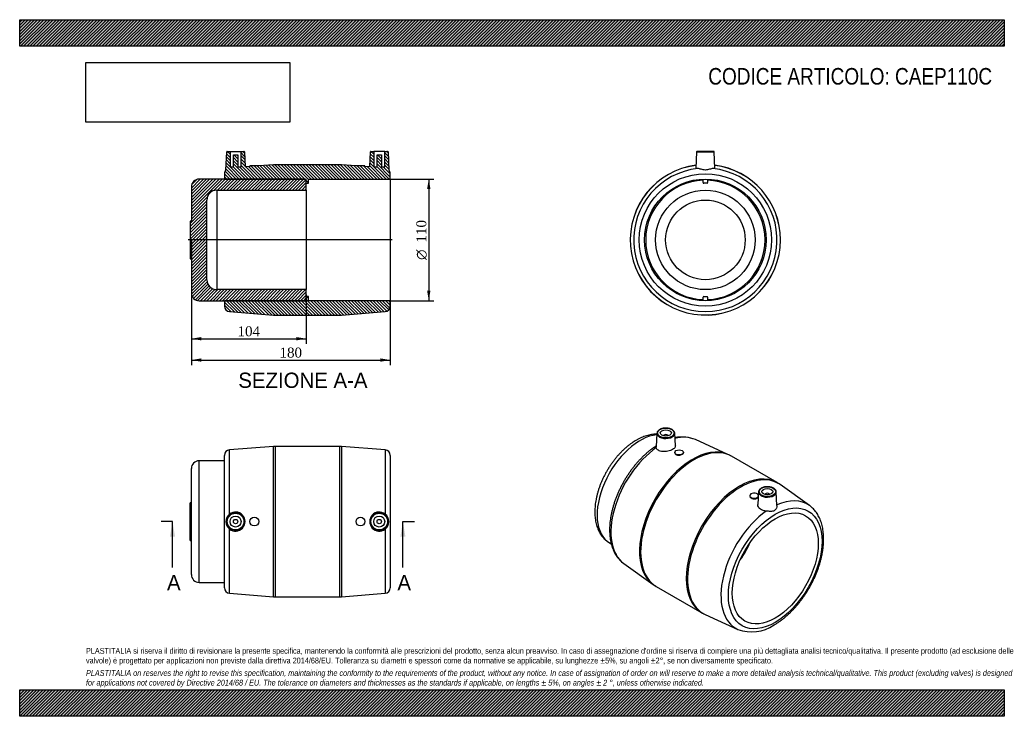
# Model space of a CAD drawing. Header units: millimetres. Extents: x 0 to 891, y 0 to 630.
import ezdxf
from ezdxf.enums import TextEntityAlignment as Align
from ezdxf.lldxf.tags import DXFTag

# ---------------------------------------------------------------- set-up
doc = ezdxf.new("R2010")
doc.units = ezdxf.units.MM
doc.header["$LTSCALE"] = 3
for name, color, linetype in [('CAP110C', 7, 'Continuous'), ('Default', 7, 'Continuous'), ('DV4_Default', 7, 'Continuous'), ('MP110C', 7, 'Continuous')]:
    doc.layers.add(name, color=color, linetype=linetype)
doc.styles.add('SEACAD_Solid_Edge_ANSI', font='seans.ttf')
doc.styles.add('SEACAD_Solid_Edge_ANSI1_Symbols', font='semeca1.ttf')
doc.styles.add('SEACAD_Times_New_Roman', font='times.ttf')
tags = doc.linetypes.add('CENTER2', pattern=[28.575, 19.05, -3.175, 3.175, -3.175]).pattern_tags.tags
tags[10:11] = [DXFTag(74, 4), DXFTag(75, 0), DXFTag(340, '0'), DXFTag(46, 0.0), DXFTag(50, 0.0), DXFTag(44, 0.0), DXFTag(45, 0.0)]
tags[8:9] = [DXFTag(74, 4), DXFTag(75, 0), DXFTag(340, '0'), DXFTag(46, 0.0), DXFTag(50, 0.0), DXFTag(44, 0.0), DXFTag(45, 0.0)]
tags[6:7] = [DXFTag(74, 4), DXFTag(75, 0), DXFTag(340, '0'), DXFTag(46, 0.0), DXFTag(50, 0.0), DXFTag(44, 0.0), DXFTag(45, 0.0)]
tags[4:5] = [DXFTag(74, 4), DXFTag(75, 0), DXFTag(340, '0'), DXFTag(46, 0.0), DXFTag(50, 0.0), DXFTag(44, 0.0), DXFTag(45, 0.0)]
doc.dimstyles.new('ANSImm', dxfattribs={"dimtxt": 9, "dimasz": 9, "dimexe": 4.5, "dimexo": 0, "dimgap": 2.25, "dimtad": 1, "dimdsep": 46, "dimtxsty": 'SEACAD_Times_New_Roman', "dimblk1": '_SE_FILLED', "dimblk2": '_SE_FILLED', "dimsah": 1, "dimcen": 4.5, "dimazin": 0, "dimtfac": 0.85, "dimtdec": 3, "dimtofl": 0, "dimtmove": 0, "dimatfit": 3, "dimfxl": 1, "dimarcsym": 0})
picture_1 = doc.add_image_def('image1.jpg', size_in_pixel=(4302, 1260))

# ---------------------------------------------------------------- blocks, each defined once
blk = doc.blocks.new('SE')
at = {"layer": 'CAP110C', "color": 7, "linetype": 'Continuous'}
for p, q in [((155.35, 128.12), (155.35, 224.12)), ((162.35, 121.12), (162.35, 231.12)), ((185.35, 231.12), (162.35, 231.12)), ((154.35, 159.12), (154.35, 193.12)), ((155.35, 193.12), (154.35, 193.12)), ((154.35, 159.12), (155.35, 159.12)), ((162.35, 121.12), (185.35, 121.12))]:
    blk.add_line(p, q, dxfattribs=at)
for centre, start, end in [((162.35, 224.12), 90, 180), ((162.35, 128.12), 180, 270)]:
    blk.add_arc(centre, 7, start, end, dxfattribs=at)
at = {"layer": 'MP110C', "color": 7, "linetype": 'Continuous'}
for p, q in [((229.58, 244.06), (189.96, 240.98)), ((189.96, 182.92), (189.96, 240.98)), ((229.58, 108.18), (229.58, 244.06)), ((231.13, 244.12), (231.13, 108.12)), ((289.57, 244.12), (231.13, 244.12)), ((289.57, 108.12), (289.57, 244.12)), ((291.12, 244.06), (291.12, 108.18)), ((330.74, 240.98), (291.12, 244.06)), ((330.74, 240.98), (330.74, 182.92)), ((185.35, 116.25), (185.35, 236)), ((335.35, 236), (335.35, 116.25)), ((189.96, 111.26), (189.96, 169.32)), ((330.74, 169.32), (330.74, 111.26)), ((189.96, 111.26), (229.58, 108.18)), ((231.13, 108.12), (289.57, 108.12)), ((291.12, 108.18), (330.74, 111.26))]:
    blk.add_line(p, q, dxfattribs=at)
for centre, radius in [((195.35, 176.12), 8.02), ((195.35, 176.12), 7.52), ((195.35, 176.12), 5), ((212.35, 176.12), 4), ((308.35, 176.12), 4), ((325.35, 176.12), 8.02), ((325.35, 176.12), 7.52), ((325.35, 176.12), 5), ((195.35, 176.12), 2), ((325.35, 176.12), 2)]:
    blk.add_circle(centre, radius, dxfattribs=at)
for centre, radius, start, end in [((190.35, 236), 5, 94.44738, 180), ((231.13, 224.12), 20, 90, 94.44738), ((289.57, 224.12), 20, 85.55262, 90), ((330.35, 236), 5, 0, 85.55262), ((195.22, 176.12), 8.6, 127.72235, 232.27765), ((195.31, 176.12), 8.65, 231.81249, 128.18751), ((325.39, 176.12), 8.65, 51.81249, 308.18751), ((325.48, 176.12), 8.6, 307.72235, 52.27765), ((190.35, 116.25), 5, 180, 265.55262), ((330.35, 116.25), 5, 274.44738, 0), ((231.13, 128.12), 20, 265.55262, 270), ((289.57, 128.12), 20, 270, 274.44738)]:
    blk.add_arc(centre, radius, start, end, dxfattribs=at)
blk = doc.blocks.new('SE1')
at = {"layer": 'CAP110C', "color": 7, "linetype": 'Continuous'}
blk.add_line((533.87, 156.78), (535.32, 155.95), dxfattribs=at)
for centre, major_axis, start_param, end_param in [((561.37, 204.42), (27.5, 47.63), 0.382796, 3.141593), ((629.96, 164.82), (-27, -46.77), 1.402055, 1.739537)]:
    blk.add_ellipse(centre, major_axis=major_axis, ratio=0.57735, start_param=start_param, end_param=end_param, dxfattribs=at)
for points, knots in [([(576.65, 255.23), (576.07, 255.23), (574.76, 255.2), (572.72, 255.01), (570.52, 254.64), (568.28, 254.11), (566.02, 253.43), (563.75, 252.58), (561.46, 251.58), (559.2, 250.43), (557.03, 249.2), (555.77, 248.39), (555.11, 247.96)], [0.3804157, 0.3804157, 0.3804157, 0.3804157, 0.4314152, 0.4937026, 0.556785, 0.6206097, 0.685083, 0.7500836, 0.8154797, 0.8811438, 0.9469638, 1, 1, 1, 1]), ([(555.11, 247.96), (554.67, 247.67), (553.6, 246.95), (551.68, 245.55), (549.52, 243.82), (547.38, 241.96), (545.29, 239.99), (543.25, 237.91), (541.27, 235.74), (539.35, 233.47), (537.5, 231.12), (535.72, 228.7), (534.02, 226.2), (532.39, 223.63), (530.86, 221.01), (529.41, 218.35), (528.06, 215.64), (526.8, 212.89), (525.65, 210.12), (524.6, 207.34), (523.66, 204.54), (522.84, 201.73), (522.13, 198.93), (521.53, 196.15), (521.06, 193.38), (520.72, 190.63), (520.5, 187.93), (520.41, 185.26), (520.45, 182.64), (520.63, 180.08), (520.95, 177.59), (521.4, 175.18), (521.99, 172.85), (522.71, 170.63), (523.57, 168.51), (524.55, 166.52), (525.66, 164.65), (526.89, 162.91), (528.22, 161.32), (529.65, 159.87), (531.17, 158.57), (532.62, 157.52), (533.49, 157.02), (533.89, 156.79)], [0, 0, 0, 0, 0.013545, 0.038857, 0.064131, 0.08937, 0.11457, 0.139732, 0.164857, 0.189948, 0.215011, 0.240051, 0.265074, 0.290086, 0.315092, 0.3401, 0.365114, 0.390139, 0.415183, 0.440252, 0.465352, 0.49049, 0.515669, 0.540896, 0.566174, 0.591505, 0.616886, 0.642315, 0.667779, 0.693261, 0.718725, 0.744133, 0.769435, 0.794575, 0.819497, 0.844148, 0.868487, 0.892494, 0.91617, 0.93954, 0.962647, 0.98555, 1, 1, 1, 1])]:
    blk.add_open_spline(points, degree=3, knots=knots, dxfattribs=at)
at = {"layer": 'MP110C', "color": 7, "linetype": 'Continuous'}
for p, q in [((576.69, 256.02), (576.03, 243.7)), ((582.71, 253.65), (582.71, 253.62)), ((586.71, 253.62), (586.71, 253.65)), ((593.34, 244.53), (592.72, 256.02)), ((640.96, 236.8), (611.49, 250.26)), ((592.73, 238.71), (592.73, 238.15)), ((600.73, 238.51), (600.73, 238.71)), ((685.33, 211.37), (644, 235.23)), ((714.6, 190.73), (688.22, 209.51)), ((660.61, 199.52), (660.61, 199.32)), ((668.61, 202.94), (668, 191.5)), ((674.63, 200.58), (674.63, 200.54)), ((678.63, 200.54), (678.63, 200.58)), ((685.3, 190.65), (684.65, 202.94)), ((546.73, 138.09), (573.12, 119.3)), ((576, 117.45), (617.33, 93.59)), ((620.38, 92.02), (649.84, 78.56))]:
    blk.add_line(p, q, dxfattribs=at)
for centre, radius, start, end in [((599.03, 217.5), 35.03, 69.2959, 100.03597), ((629.73, 210.94), 28.17, 59.59785, 66.54631), ((673.11, 189.45), 25.09, 53.00917, 60.88295), ((589.62, 141.53), 27.66, 233.40173, 240.48508), ((630.15, 114.99), 24.94, 239.05597, 246.97702), ((662.37, 112.17), 35.86, 249.6961, 304.47864)]:
    blk.add_arc(centre, radius, start, end, dxfattribs=at)
for centre, major_axis in [((584.71, 256.26), (7.52, 0)), ((584.71, 256.26), (-5, 0)), ((596.73, 238.71), (-4, 0)), ((676.63, 203.19), (7.52, 0)), ((676.63, 203.19), (5, 0)), ((683.7, 133.79), (29.94, 51.85)), ((683.7, 133.79), (-27.5, -47.63))]:
    blk.add_ellipse(centre, major_axis=major_axis, ratio=0.57735, dxfattribs=at)
for centre, major_axis, start_param, end_param in [((584.71, 255.87), (-8.02, 0), 6.229725, 6.252307), ((584.71, 255.87), (-8.02, 0), 6.252307, 6.283185), ((584.71, 255.87), (-8.02, 0), 0, 3.172471), ((584.71, 253.65), (-2, 0), 3.112863, 6.283185), ((584.71, 253.65), (-2, 0), 0, 0.02873), ((580.9, 193.14), (32.43, 56.17), 0.056864, 0.518762), ((580.9, 193.14), (32.43, 56.17), 0.055025, 0.056864), ((580.9, 193.14), (32.43, 56.17), 0.890454, 3.084121), ((608.91, 176.97), (-33.97, -58.84), 3.196702, 6.228079), ((610, 176.34), (34, 58.89), 0, 3.141593), ((651.33, 152.48), (-34, -58.89), 3.141818, 6.282942), ((652.43, 151.84), (33.97, 58.84), 0, 3.196618), ((652.43, 151.84), (33.97, 58.84), 6.22816, 6.283185), ((664.61, 199.52), (4, 0), 0.271428, 5.950002), ((676.63, 202.8), (-8.02, 0), 6.229725, 6.252307), ((676.63, 202.8), (-8.02, 0), 6.252307, 6.283185), ((676.63, 202.8), (-8.02, 0), 0, 3.172471), ((676.63, 200.58), (2, 0), 0, 3.170322), ((676.63, 200.58), (2, 0), 6.254456, 6.283185), ((680.44, 135.67), (-32.43, -56.17), 3.086568, 3.821935), ((680.44, 135.67), (-32.43, -56.17), -3.19849, -3.196618), ((680.44, 135.67), (-32.43, -56.17), 4.032047, 6.33821), ((580.9, 193.14), (32.43, 56.17), -3.199065, -3.196618), ((680.44, 135.67), (-32.43, -56.17), 0.055025, 0.056859)]:
    blk.add_ellipse(centre, major_axis=major_axis, ratio=0.57735, start_param=start_param, end_param=end_param, dxfattribs=at)
for points, knots in [([(579.14, 259.36), (578.98, 259.26), (578.58, 259.02), (577.96, 258.53), (577.39, 257.9), (576.98, 257.22), (576.75, 256.61), (576.73, 256.27), (576.72, 256.13)], [0, 0, 0, 0, 0.106113, 0.307312, 0.508525, 0.707986, 0.903833, 1, 1, 1, 1]), ([(592.71, 255.99), (592.71, 256.09), (592.71, 256.39), (592.55, 256.95), (592.22, 257.62), (591.73, 258.25), (591.09, 258.84), (590.31, 259.36), (589.42, 259.81), (588.42, 260.17), (587.35, 260.45), (586.23, 260.63), (585.07, 260.71), (583.91, 260.69), (582.76, 260.57), (581.65, 260.36), (580.61, 260.05), (579.76, 259.7), (579.33, 259.46), (579.14, 259.36)], [0, 0, 0, 0, 0.021339, 0.08122, 0.141344, 0.202498, 0.264831, 0.327985, 0.391498, 0.455029, 0.518467, 0.581807, 0.645081, 0.708334, 0.771613, 0.834955, 0.898414, 0.96204, 1, 1, 1, 1]), ([(576.08, 244.62), (575.71, 244.39), (574.53, 243.61), (572.61, 242.26), (570.25, 240.46), (567.93, 238.54), (565.64, 236.51), (563.4, 234.36), (561.2, 232.11), (559.06, 229.77), (556.97, 227.32), (554.95, 224.8), (552.99, 222.19), (551.11, 219.51), (549.3, 216.76), (547.58, 213.95), (545.93, 211.09), (544.38, 208.18), (542.92, 205.23), (541.56, 202.26), (540.3, 199.26), (539.14, 196.24), (538.08, 193.21), (537.14, 190.18), (536.31, 187.16), (535.6, 184.14), (535, 181.15), (534.52, 178.19), (534.16, 175.25), (533.93, 172.36), (533.82, 169.52), (533.84, 166.73), (533.99, 164.01), (534.26, 161.35), (534.67, 158.78), (535.2, 156.29), (535.86, 153.89), (536.65, 151.6), (537.57, 149.42), (538.61, 147.36), (539.76, 145.42), (541.03, 143.61), (542.4, 141.94), (543.87, 140.43), (545.32, 139.13), (546.21, 138.48), (546.66, 138.16)], [0.014293, 0.014293, 0.014293, 0.014293, 0.0246043, 0.0476463, 0.0706731, 0.0936813, 0.1166688, 0.1396355, 0.1625818, 0.1855091, 0.2084193, 0.2313147, 0.2541976, 0.2770708, 0.2999368, 0.3227985, 0.3456587, 0.3685201, 0.3913847, 0.4142555, 0.4371352, 0.4600268, 0.482933, 0.5058566, 0.5288001, 0.5517659, 0.574756, 0.597772, 0.6208145, 0.6438832, 0.6669763, 0.6900899, 0.7132174, 0.7363466, 0.7594605, 0.7825391, 0.8055577, 0.8284878, 0.8512983, 0.8739592, 0.8964442, 0.9187351, 0.9408252, 0.9627209, 0.9844425, 1, 1, 1, 1]), ([(593.34, 244.52), (593.36, 244.18), (593.28, 243.83), (592.76, 242.7), (591.94, 241.93), (589.65, 240.61), (588.19, 240.06), (585.02, 239.37), (583.37, 239.25), (580.33, 239.53), (578.95, 239.94), (576.93, 241.22), (576.28, 242.09), (576.09, 243.03)], [0.3183329, 0.3183329, 0.3183329, 0.3183329, 0.375, 0.375, 0.5, 0.5, 0.625, 0.625, 0.75, 0.75, 0.875, 0.875, 1, 1, 1, 1]), ([(592.73, 238.15), (592.73, 237.56), (593.16, 237.01), (594.64, 236.29), (595.68, 236.13), (597.76, 236.27), (598.8, 236.57), (600.3, 237.43), (600.73, 237.98), (600.73, 238.51)], [0, 0, 0, 0, 0.125, 0.125, 0.25, 0.25, 0.375, 0.375, 0.4999557, 0.4999557, 0.4999557, 0.4999557]), ([(671.06, 206.29), (670.9, 206.19), (670.51, 205.95), (669.89, 205.46), (669.31, 204.83), (668.9, 204.15), (668.67, 203.54), (668.65, 203.19), (668.64, 203.06)], [0, 0, 0, 0, 0.106113, 0.307312, 0.508525, 0.707986, 0.903833, 1, 1, 1, 1]), ([(684.63, 202.92), (684.63, 203.01), (684.63, 203.32), (684.47, 203.88), (684.14, 204.55), (683.65, 205.18), (683.01, 205.77), (682.24, 206.29), (681.34, 206.74), (680.35, 207.1), (679.27, 207.38), (678.15, 207.56), (676.99, 207.64), (675.83, 207.62), (674.68, 207.5), (673.57, 207.28), (672.53, 206.98), (671.68, 206.62), (671.25, 206.39), (671.06, 206.29)], [0, 0, 0, 0, 0.021339, 0.08122, 0.141344, 0.202498, 0.264831, 0.327985, 0.391498, 0.455029, 0.518467, 0.581807, 0.645081, 0.708334, 0.771613, 0.834955, 0.898414, 0.96204, 1, 1, 1, 1]), ([(660.61, 199.31), (660.62, 198.62), (661.05, 197.94), (662.53, 196.96), (663.58, 196.67), (665.67, 196.63), (666.71, 196.88), (667.89, 197.57), (668.21, 197.88), (668.41, 198.22)], [0, 0, 0, 0, 0.125, 0.125, 0.25, 0.25, 0.375, 0.375, 0.4484512, 0.4484512, 0.4484512, 0.4484512]), ([(675.63, 185.56), (674.02, 185.66), (672.46, 186.07), (669.95, 187.41), (668.99, 188.34), (668.12, 190.07), (667.96, 190.79), (668, 191.5)], [0, 0, 0, 0, 0.125, 0.125, 0.25, 0.25, 0.3321425, 0.3321425, 0.3321425, 0.3321425]), ([(685.3, 190.67), (685.34, 189.98), (685.18, 189.16), (684.44, 187.4), (683.75, 186.45), (681.85, 185.36), (680.72, 185.25), (678.28, 185.31), (676.97, 185.47), (675.63, 185.56)], [0.0458451, 0.0458451, 0.0458451, 0.0458451, 0.25, 0.25, 0.5, 0.5, 0.75, 0.75, 1, 1, 1, 1]), ([(682.67, 82.61), (683.14, 82.89), (684.29, 83.57), (686.36, 84.9), (688.73, 86.55), (691.09, 88.35), (693.41, 90.27), (695.7, 92.3), (697.94, 94.45), (700.14, 96.7), (702.28, 99.05), (704.36, 101.49), (706.39, 104.02), (708.34, 106.63), (710.23, 109.31), (712.03, 112.06), (713.76, 114.87), (715.4, 117.73), (716.96, 120.63), (718.42, 123.58), (719.78, 126.56), (721.04, 129.56), (722.2, 132.58), (723.25, 135.6), (724.2, 138.63), (725.03, 141.66), (725.74, 144.67), (726.34, 147.66), (726.82, 150.63), (727.18, 153.56), (727.41, 156.45), (727.52, 159.29), (727.5, 162.08), (727.35, 164.81), (727.08, 167.46), (726.67, 170.04), (726.14, 172.53), (725.47, 174.92), (724.68, 177.21), (723.77, 179.4), (722.73, 181.46), (721.58, 183.39), (720.31, 185.2), (718.94, 186.87), (717.47, 188.39), (716.01, 189.69), (715.11, 190.34), (714.66, 190.66)], [0, 0, 0, 0, 0.012121, 0.034928, 0.05772, 0.080497, 0.103255, 0.125994, 0.148711, 0.171409, 0.194087, 0.216749, 0.239396, 0.262031, 0.284656, 0.307274, 0.329888, 0.3525, 0.375114, 0.39773, 0.420353, 0.442985, 0.465628, 0.488286, 0.510961, 0.533655, 0.556372, 0.579113, 0.601879, 0.624672, 0.64749, 0.670333, 0.693196, 0.716072, 0.738951, 0.761814, 0.784642, 0.807411, 0.830093, 0.852656, 0.875071, 0.897312, 0.919361, 0.941212, 0.96287, 0.984356, 1, 1, 1, 1])]:
    blk.add_open_spline(points, degree=3, knots=knots, dxfattribs=at)
blk.add_open_spline([(576.09, 243.03), (576.04, 243.28), (576.02, 243.5), (576.03, 243.7)], degree=3, dxfattribs=at)
blk = doc.blocks.new('SE2')
at = {"layer": 'CAP110C', "color": 7, "linetype": 'Continuous'}
for radius in [45, 36]:
    blk.add_circle((620.49, 430.86), radius, dxfattribs=at)
for start, end in [(92.12255, 267.87745), (0, 87.87745), (272.12255, 0)]:
    blk.add_arc((620.49, 430.86), 54, start, end, dxfattribs=at)
at = {"layer": 'MP110C', "color": 7, "linetype": 'Continuous'}
for p, q in [((612.47, 510.38), (611.82, 495.57)), ((612.47, 510.38), (628.51, 510.38)), ((628.01, 510.86), (612.96, 510.86)), ((629.15, 495.56), (628.51, 510.38)), ((618.49, 482.62), (618.49, 485.82)), ((621.99, 482.12), (618.99, 482.12)), ((622.49, 485.82), (622.49, 482.62)), ((618.49, 375.9), (618.49, 379.1)), ((618.99, 379.6), (621.99, 379.6)), ((622.49, 379.1), (622.49, 375.9))]:
    blk.add_line(p, q, dxfattribs=at)
for radius in [59.87, 55]:
    blk.add_circle((620.49, 430.86), radius, dxfattribs=at)
for centre, radius, start, end in [((612.96, 510.36), 0.5, 90, 177.5), ((628.01, 510.36), 0.5, 2.5, 90), ((620.49, 430.86), 68, 97.22108, 360), ((620.49, 430.86), 67.94, 97.22978, 360), ((620.49, 430.86), 64.86, 96.01928, 83.98072), ((620.49, 430.86), 68, 0, 82.77892), ((620.49, 430.86), 67.94, 0, 82.77022), ((618.99, 482.62), 0.5, 180, 270), ((621.99, 482.62), 0.5, 270, 0), ((618.99, 379.1), 0.5, 90, 180), ((621.99, 379.1), 0.5, 0, 90)]:
    blk.add_arc(centre, radius, start, end, dxfattribs=at)
for points, knots in [([(613.68, 495.36), (612.68, 495.35), (612.04, 495.39), (611.83, 495.51), (611.82, 495.53), (611.82, 495.56)], [0, 0, 0, 0, 0.125, 0.125, 0.1495369, 0.1495369, 0.1495369, 0.1495369]), ([(627.29, 495.36), (626.45, 495.37), (625.41, 495.06), (623.12, 494.41), (621.82, 494.06), (619.14, 494.06), (617.85, 494.41), (615.56, 495.06), (614.52, 495.37), (613.68, 495.36)], [0, 0, 0, 0, 0.25, 0.25, 0.5, 0.5, 0.75, 0.75, 1, 1, 1, 1]), ([(629.15, 495.56), (629.15, 495.53), (629.14, 495.51), (628.93, 495.39), (628.3, 495.35), (627.29, 495.36)], [0.8503659, 0.8503659, 0.8503659, 0.8503659, 0.875, 0.875, 1, 1, 1, 1])]:
    blk.add_open_spline(points, degree=3, knots=knots, dxfattribs=at)
blk = doc.blocks.new('SE4')
at = {"color": 7, "linetype": 'Continuous', "style": 'SEACAD_Solid_Edge_ANSI'}
blk.add_text('A', height=13.8, dxfattribs=at).set_placement((341.81, 127.82), align=Align.TOP_LEFT)
blk = doc.blocks.new('SE5')
at = {"color": 7, "linetype": 'Continuous', "style": 'SEACAD_Solid_Edge_ANSI'}
blk.add_text('A', height=13.8, dxfattribs=at).set_placement((133.32, 127.82), align=Align.TOP_LEFT)
blk = doc.blocks.new('SEANNOT_GROUP')
at = {"linetype": 'Continuous'}
blk.add_hatch(color=7, dxfattribs=at).paths.add_polyline_path([(349.09, 162.32), (346.79, 176.12), (344.49, 162.32)])
at = {"color": 7, "linetype": 'Continuous'}
blk.add_lwpolyline([(346.79, 134.72), (346.79, 176.12)], dxfattribs=at)
blk = doc.blocks.new('SEANNOT_GROUP1')
at = {"linetype": 'Continuous'}
blk.add_hatch(color=7, dxfattribs=at).paths.add_polyline_path([(140.6, 162.32), (138.3, 176.12), (136, 162.32)])
at = {"color": 7, "linetype": 'Continuous'}
blk.add_lwpolyline([(138.3, 134.72), (138.3, 176.12)], dxfattribs=at)
blk = doc.blocks.new('SE3')
at = {"layer": 'Default', "color": 7, "linetype": 'CENTER2'}
for p, q in [((138.3, 176.12), (127.95, 176.12)), ((346.79, 176.12), (357.14, 176.12))]:
    blk.add_line(p, q, dxfattribs=at)
at = {"layer": 'Default', "color": 7, "linetype": 'CENTER2', "const_width": 0.0001}
blk.add_lwpolyline([(346.79, 176.12), (138.3, 176.12)], dxfattribs=at)
at = {"layer": 'Default'}
for name in ['SEANNOT_GROUP1', 'SEANNOT_GROUP', 'SE5', 'SE4']:
    blk.add_blockref(name, (0, 0), dxfattribs=at)
blk = doc.blocks.new('SE6')
at = {"layer": 'CAP110C', "linetype": 'Continuous'}
h = blk.add_hatch(dxfattribs=at)
h.set_pattern_fill('LINE', scale=0.62992, angle=45, style=0)
edge = h.paths.add_edge_path()
edge.add_line((162.35, 375.86), (258.35, 375.86))
edge.add_line((258.35, 375.86), (259.35, 376.86))
edge.add_line((259.35, 376.86), (259.35, 385.86))
edge.add_line((259.35, 385.86), (178.35, 385.86))
edge.add_arc((178.35, 394.86), 9, 180, 270, ccw=False)
edge.add_line((169.35, 394.86), (169.35, 466.86))
edge.add_arc((178.35, 466.86), 9, 90, 180, ccw=False)
edge.add_line((178.35, 475.86), (259.35, 475.86))
edge.add_line((259.35, 475.86), (259.35, 484.86))
edge.add_line((259.35, 484.86), (258.35, 485.86))
edge.add_line((258.35, 485.86), (162.35, 485.86))
edge.add_arc((162.35, 478.86), 7, 90, 180)
edge.add_line((155.35, 478.86), (155.35, 447.86))
edge.add_line((155.35, 447.86), (154.35, 447.86))
edge.add_line((154.35, 447.86), (154.35, 413.86))
edge.add_line((154.35, 413.86), (155.35, 413.86))
edge.add_line((155.35, 413.86), (155.35, 382.86))
edge.add_arc((162.35, 382.86), 7, 180, 270)
at = {"layer": 'MP110C', "linetype": 'Continuous'}
h = blk.add_hatch(dxfattribs=at)
h.set_pattern_fill('LINE', scale=0.62992, angle=135, style=0)
edge = h.paths.add_edge_path()
edge.add_arc((231.13, 478.86), 20, 90, 94.44738)
edge.add_line((229.58, 498.8), (216.35, 497.77))
edge.add_line((216.35, 497.77), (216.35, 497.86))
edge.add_line((216.35, 497.86), (208.35, 497.86))
edge.add_line((208.35, 497.86), (208.35, 497.15))
edge.add_line((208.35, 497.15), (203.96, 496.81))
edge.add_line((203.96, 496.81), (203.37, 510.38))
edge.add_arc((202.87, 510.36), 0.5, 2.5, 90)
edge.add_line((202.87, 510.86), (200.35, 510.86))
edge.add_line((200.35, 510.86), (200.35, 496.86))
edge.add_line((200.35, 496.86), (197.35, 496.86))
edge.add_line((197.35, 496.86), (197.35, 507.66))
edge.add_line((197.35, 507.66), (193.35, 507.66))
edge.add_line((193.35, 507.66), (193.35, 496.86))
edge.add_line((193.35, 496.86), (190.35, 496.86))
edge.add_line((190.35, 496.86), (190.35, 510.86))
edge.add_line((190.35, 510.86), (187.83, 510.86))
edge.add_arc((187.83, 510.36), 0.5, 90, 177.5)
edge.add_line((187.33, 510.38), (186.62, 494.06))
edge.add_arc((190.35, 490.73), 5, 138.30572, 180)
edge.add_line((185.35, 490.73), (185.35, 485.86))
edge.add_line((185.35, 485.86), (259.35, 485.86))
edge.add_line((259.35, 485.86), (259.35, 482.12))
edge.add_line((259.35, 482.12), (261.35, 482.12))
edge.add_line((261.35, 482.12), (261.35, 485.86))
edge.add_line((261.35, 485.86), (335.35, 485.86))
edge.add_line((335.35, 485.86), (335.35, 490.73))
edge.add_arc((330.35, 490.73), 5, 0, 41.69428)
edge.add_line((334.08, 494.06), (333.37, 510.38))
edge.add_arc((332.87, 510.36), 0.5, 2.5, 90)
edge.add_line((332.87, 510.86), (330.35, 510.86))
edge.add_line((330.35, 510.86), (330.35, 496.86))
edge.add_line((330.35, 496.86), (327.35, 496.86))
edge.add_line((327.35, 496.86), (327.35, 507.66))
edge.add_line((327.35, 507.66), (323.35, 507.66))
edge.add_line((323.35, 507.66), (323.35, 496.86))
edge.add_line((323.35, 496.86), (320.35, 496.86))
edge.add_line((320.35, 496.86), (320.35, 510.86))
edge.add_line((320.35, 510.86), (317.83, 510.86))
edge.add_arc((317.83, 510.36), 0.5, 90, 177.5)
edge.add_line((317.33, 510.38), (316.74, 496.81))
edge.add_line((316.74, 496.81), (312.35, 497.15))
edge.add_line((312.35, 497.15), (312.35, 497.86))
edge.add_line((312.35, 497.86), (304.35, 497.86))
edge.add_line((304.35, 497.86), (304.35, 497.77))
edge.add_line((304.35, 497.77), (291.12, 498.8))
edge.add_arc((289.57, 478.86), 20, 85.55262, 90)
edge.add_line((289.57, 498.86), (231.13, 498.86))
h = blk.add_hatch(dxfattribs=at)
h.set_pattern_fill('LINE', scale=0.62992, angle=135, style=0)
edge = h.paths.add_edge_path()
edge.add_arc((231.13, 382.86), 20, 265.55262, 270)
edge.add_line((231.13, 362.86), (289.57, 362.86))
edge.add_arc((289.57, 382.86), 20, 270, 274.44738)
edge.add_line((291.12, 362.92), (330.74, 366))
edge.add_arc((330.35, 370.99), 5, 274.44738, 360)
edge.add_line((335.35, 370.99), (335.35, 375.86))
edge.add_line((335.35, 375.86), (261.35, 375.86))
edge.add_line((261.35, 375.86), (261.35, 379.6))
edge.add_line((261.35, 379.6), (259.35, 379.6))
edge.add_line((259.35, 379.6), (259.35, 375.86))
edge.add_line((259.35, 375.86), (185.35, 375.86))
edge.add_line((185.35, 375.86), (185.35, 370.99))
edge.add_arc((190.35, 370.99), 5, 180, 265.55262)
edge.add_line((189.96, 366), (229.58, 362.92))
at = {"layer": 'CAP110C', "color": 7, "linetype": 'Continuous'}
for p, q in [((258.35, 485.86), (162.35, 485.86)), ((259.35, 484.86), (258.35, 485.86)), ((259.35, 475.86), (259.35, 484.86)), ((155.35, 478.86), (155.35, 447.86)), ((178.35, 475.86), (178.35, 385.86)), ((178.35, 475.86), (259.35, 475.86)), ((259.35, 475.86), (259.35, 385.86)), ((169.35, 394.86), (169.35, 466.86)), ((154.35, 447.86), (154.35, 413.86)), ((155.35, 447.86), (154.35, 447.86)), ((154.35, 413.86), (155.35, 413.86)), ((155.35, 413.86), (155.35, 382.86)), ((259.35, 385.86), (178.35, 385.86)), ((259.35, 376.86), (259.35, 385.86)), ((162.35, 375.86), (258.35, 375.86)), ((258.35, 375.86), (259.35, 376.86))]:
    blk.add_line(p, q, dxfattribs=at)
for centre, radius, start, end in [((162.35, 478.86), 7, 90, 180), ((178.35, 466.86), 9, 90, 180), ((178.35, 394.86), 9, 180, 270), ((162.35, 382.86), 7, 180, 270)]:
    blk.add_arc(centre, radius, start, end, dxfattribs=at)
at = {"layer": 'DV4_Default', "color": 7, "linetype": 'CENTER2'}
blk.add_line((337.1, 430.86), (152.6, 430.86), dxfattribs=at)
at = {"layer": 'MP110C', "color": 7, "linetype": 'Continuous'}
for p, q in [((186.62, 494.06), (187.33, 510.38)), ((187.83, 510.86), (190.35, 510.86)), ((190.35, 510.86), (200.35, 510.86)), ((190.35, 510.86), (190.35, 496.86)), ((200.35, 510.86), (202.87, 510.86)), ((200.35, 496.86), (200.35, 510.86)), ((203.37, 510.38), (203.96, 496.81)), ((316.74, 496.81), (317.33, 510.38)), ((317.83, 510.86), (320.35, 510.86)), ((330.35, 510.86), (320.35, 510.86)), ((320.35, 510.86), (320.35, 496.86)), ((330.35, 496.86), (330.35, 510.86)), ((330.35, 510.86), (332.87, 510.86)), ((333.37, 510.38), (334.08, 494.06)), ((193.35, 507.66), (197.35, 507.66)), ((193.35, 496.86), (193.35, 507.66)), ((197.35, 507.66), (197.35, 496.86)), ((323.35, 496.86), (323.35, 507.66)), ((323.35, 507.66), (327.35, 507.66)), ((327.35, 507.66), (327.35, 496.86)), ((185.35, 490.73), (185.35, 485.86)), ((190.35, 496.86), (193.35, 496.86)), ((197.35, 496.86), (200.35, 496.86)), ((208.35, 497.15), (203.96, 496.81)), ((216.35, 497.86), (208.35, 497.86)), ((208.35, 497.86), (208.35, 497.15)), ((229.58, 498.8), (216.35, 497.77)), ((216.35, 497.77), (216.35, 497.86)), ((289.57, 498.86), (231.13, 498.86)), ((304.35, 497.77), (291.12, 498.8)), ((304.35, 497.86), (304.35, 497.77)), ((312.35, 497.86), (304.35, 497.86)), ((312.35, 497.15), (312.35, 497.86)), ((316.74, 496.81), (312.35, 497.15)), ((320.35, 496.86), (323.35, 496.86)), ((327.35, 496.86), (330.35, 496.86)), ((335.35, 485.86), (335.35, 490.73)), ((185.35, 485.86), (259.35, 485.86)), ((259.35, 482.12), (259.35, 485.86)), ((259.35, 482.12), (261.35, 482.12)), ((261.35, 485.86), (335.35, 485.86)), ((261.35, 482.12), (261.35, 485.86)), ((335.35, 485.86), (335.35, 375.86)), ((185.35, 375.86), (185.35, 370.99)), ((259.35, 375.86), (185.35, 375.86)), ((259.35, 375.86), (259.35, 379.6)), ((261.35, 379.6), (259.35, 379.6)), ((261.35, 375.86), (261.35, 379.6)), ((335.35, 375.86), (261.35, 375.86)), ((335.35, 370.99), (335.35, 375.86)), ((189.96, 366), (229.58, 362.92)), ((291.12, 362.92), (330.74, 366)), ((231.13, 362.86), (289.57, 362.86))]:
    blk.add_line(p, q, dxfattribs=at)
for centre, radius, start, end in [((187.83, 510.36), 0.5, 90, 177.5), ((202.87, 510.36), 0.5, 2.5, 90), ((317.83, 510.36), 0.5, 90, 177.5), ((332.87, 510.36), 0.5, 2.5, 90), ((190.35, 490.73), 5, 138.30572, 180), ((231.13, 478.86), 20, 90, 94.44738), ((289.57, 478.86), 20, 85.55262, 90), ((330.35, 490.73), 5, 0, 41.69428), ((190.35, 370.99), 5, 180, 265.55262), ((330.35, 370.99), 5, 274.44738, 0), ((231.13, 382.86), 20, 265.55262, 270), ((289.57, 382.86), 20, 270, 274.44738)]:
    blk.add_arc(centre, radius, start, end, dxfattribs=at)
blk = doc.blocks.new('GDimGGroup')
at = {"layer": 'Default', "linetype": 'Continuous'}
for points in [[(371.68, 476.86), (370.18, 485.86), (368.68, 476.86)], [(371.68, 384.86), (368.68, 384.86), (370.18, 375.86)]]:
    blk.add_hatch(color=7, dxfattribs=at).paths.add_polyline_path(points)
at = {"layer": 'Default', "color": 7, "linetype": 'Continuous'}
for p, q in [((335.35, 485.86), (374.68, 485.86)), ((370.18, 485.86), (370.18, 375.86)), ((335.35, 375.86), (374.68, 375.86))]:
    blk.add_line(p, q, dxfattribs=at)
for s, style, p in [('110', 'SEACAD_Times_New_Roman', (358.93, 428.45)), ('O', 'SEACAD_Solid_Edge_ANSI1_Symbols', (358.93, 412.79))]:
    blk.add_text(s, height=9, rotation=90, dxfattribs=dict(at, style=style)).set_placement(p, align=Align.TOP_LEFT)
blk = doc.blocks.new('DMBLK22')
at = {"layer": 'Default', "linetype": 'Continuous'}
for points in [[(164.35, 320.7), (164.35, 323.7), (155.35, 322.2)], [(326.35, 320.7), (335.35, 322.2), (326.35, 323.7)]]:
    blk.add_hatch(color=7, dxfattribs=at).paths.add_polyline_path(points)
at = {"layer": 'Default', "color": 7, "linetype": 'Continuous'}
for p, q in [((155.35, 430.88), (155.35, 317.7)), ((335.35, 430.86), (335.35, 317.7)), ((155.35, 322.2), (335.35, 322.2))]:
    blk.add_line(p, q, dxfattribs=at)
at = {"layer": 'Default', "color": 7, "linetype": 'Continuous', "style": 'SEACAD_Times_New_Roman'}
blk.add_text('180', height=9, dxfattribs=at).set_placement((235.11, 333.45), align=Align.TOP_LEFT)
blk = doc.blocks.new('_SE_FILLED')
at = {"color": 0}
blk.add_line((0, 0), (-1, 0), dxfattribs=at)
blk.add_solid([(0, 0), (-1, -0.1665), (-1, 0.1665), (0, 0)], dxfattribs=at)
blk = doc.blocks.new('DMBLK23')
at = {"layer": 'Default', "linetype": 'Continuous'}
for points in [[(164.35, 339.96), (164.35, 342.96), (155.35, 341.46)], [(250.35, 339.96), (259.35, 341.46), (250.35, 342.96)]]:
    blk.add_hatch(color=7, dxfattribs=at).paths.add_polyline_path(points)
at = {"layer": 'Default', "color": 7, "linetype": 'Continuous'}
for p, q in [((155.35, 382.86), (155.35, 336.96)), ((259.35, 381.36), (259.35, 336.96)), ((155.35, 341.46), (259.35, 341.46))]:
    blk.add_line(p, q, dxfattribs=at)
at = {"layer": 'Default', "color": 7, "linetype": 'Continuous', "style": 'SEACAD_Times_New_Roman'}
blk.add_text('104', height=9, dxfattribs=at).set_placement((197.11, 352.71), align=Align.TOP_LEFT)

msp = doc.modelspace()

# ---------------------------------------------------------------- hatches: boundary and pattern name
at = {"layer": 'Default', "linetype": 'Continuous'}
h = msp.add_hatch(dxfattribs=at)
h.set_pattern_fill('LINE', scale=0.629921, angle=45, style=0)
h.paths.add_polyline_path([(891, 606), (891, 630), (0, 630), (0, 606)])
for points in [[(891, 606), (891, 630), (0, 630), (0, 606)], [(891, 0), (891, 24), (0, 24), (0, 0)]]:
    msp.add_hatch(color=7, dxfattribs=at).paths.add_polyline_path(points)
h = msp.add_hatch(dxfattribs=at)
h.set_pattern_fill('LINE', scale=0.62992, angle=45, style=0)
h.paths.add_polyline_path([(891, 0), (891, 24), (0, 24), (0, 0)])

# ---------------------------------------------------------------- linework, layer by layer
at = {"layer": 'Default', "color": 7, "linetype": 'Continuous'}
for p, q in [((0, 630), (891, 630)), ((0, 606), (0, 630)), ((891, 630), (891, 606)), ((891, 606), (0, 606)), ((0, 24), (891, 24)), ((0, 0), (0, 24)), ((891, 24), (891, 0)), ((891, 0), (0, 0))]:
    msp.add_line(p, q, dxfattribs=at)

# ---------------------------------------------------------------- block references
at = {"layer": 'Default'}
for name in ['SE6', 'SE2', 'GDimGGroup', 'SE1', 'SE', 'SE3']:
    msp.add_blockref(name, (0, 0), dxfattribs=at)

# ---------------------------------------------------------------- texts
at = {"layer": 'Default', "color": 7, "linetype": 'Continuous', "style": 'SEACAD_Solid_Edge_ANSI'}
msp.add_text('SEZIONE A-A', height=13.8, dxfattribs=at).set_placement((197.833, 310.82), align=Align.TOP_LEFT)
at = {"layer": 'Default', "attachment_point": 1}
for s, insert, char_height, width in [('{\\fArial Narrow|b0||i0||c0|p34;\\C7;\\H15.;\\W1.;CODICE ARTICOLO: CAEP110C}', (623.126, 586.313), 15, 257.20571), ("{\\fArial Narrow|b0||i0||c0|p34;\\C7;\\H5.250000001;\\W1.;PLASTITALIA si riserva il diritto di revisionare la presente specifica, mantenendo la conformità alle prescrizioni del prodotto, senza alcun preavviso. In caso di assegnazione d'ordine si riserva di compiere una più dettagliata analisi tecnico/qualitativa. Il presente prodotto (ad esclusione delle \\P}{\\fArial Narrow|b0||i0||c0|p34;\\C7;\\H5.250000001;\\W1.;valvole) è progettato per applicazioni non previste dalla direttiva 2014/68/EU. Tolleranza su diametri e spessori come da normative se applicabile, su lunghezze ±5%, su angoli ±2°, se non diversamente specificato.\\P}{\\fArial Narrow|b0||i0||c0|p34;\\C7;\\H1.5;\\W1.;   \\P}{\\fArial Narrow|b0||i1||c0|p34;\\C7;\\H5.250000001;\\W1.;PLASTITALIA on reserves the right to revise this specification, maintaining the conformity to the requirements of the product, without any notice. In case of assignation of order on will reserve to make a more detailed analysis technical/qualitative. This product (excluding valves) is designed \\P}{\\fArial Narrow|b0||i1||c0|p34;\\C7;\\H5.250000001;\\W1.;for applications not covered by Directive 2014/68 / EU. The tolerance on diameters and thicknesses as the standards if applicable, on lengths ± 5%, on angles ± 2 °, unless otherwise indicated.\\P}", (60, 61.807), 5.25, 771)]:
    msp.add_mtext(s, dxfattribs=dict(at, insert=insert, char_height=char_height, width=width))

# ---------------------------------------------------------------- dimensions: what is measured, and where the dimension line sits
at = {"layer": 'Default', "color": 7, "linetype": 'Continuous'}
for base, p2, picture, middle in [((335.35, 322.197), (335.35, 430.86), 'DMBLK22', (245.35, 322.197)), ((259.35, 341.461), (259.35, 381.36), 'DMBLK23', (207.35, 341.461))]:
    dim = msp.add_linear_dim(base=base, p1=(155.35, 413.86), p2=p2, text='\\A1;<>', dimstyle='ANSImm', dxfattribs=at)
    dim.commit()
    dim.dimension.update_dxf_attribs({"geometry": picture, "text_midpoint": middle, "dimtype": 160})

# ---------------------------------------------------------------- pictures from other files: only their frames are drawn
image = msp.add_image(picture_1, insert=(60, 537.31), size_in_units=(184.371, 54))
image.dxf.flags = 7

doc.saveas('drawing.dxf')
